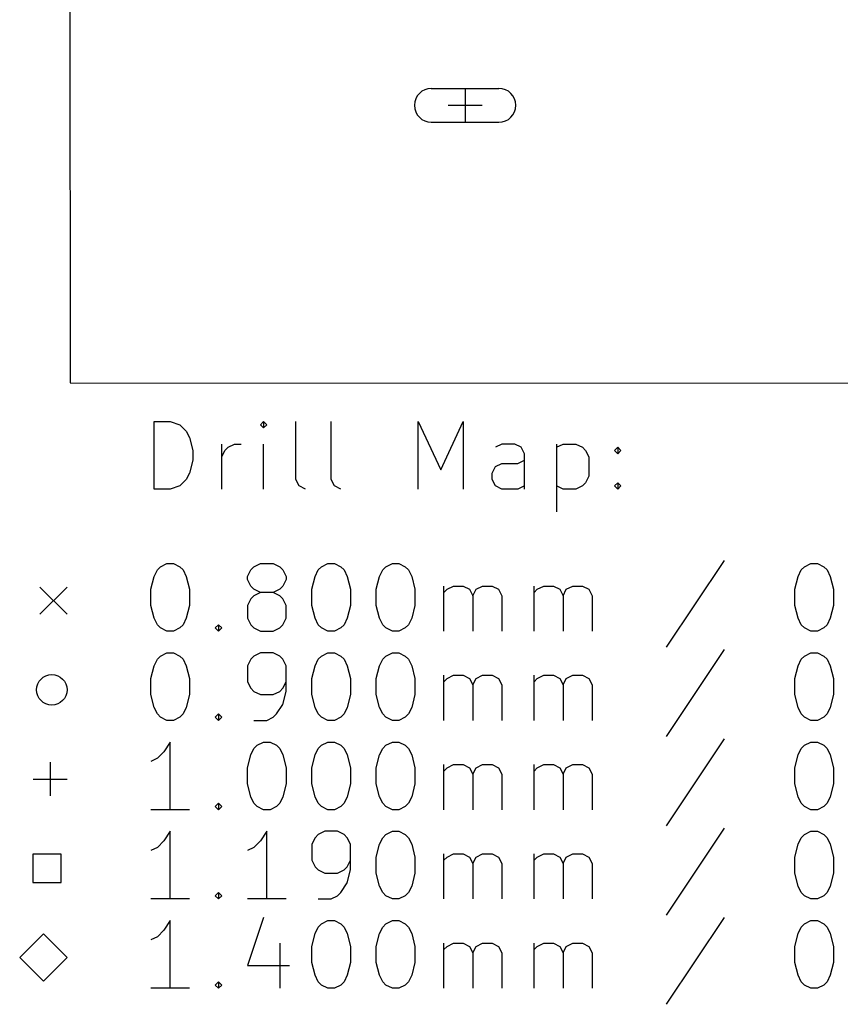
# Model space of a CAD drawing. Extents: x -1 to 95, y -114 to 0.
# Tile 1 of 5: x -1 to 23, y -113 to -84. Entities that reach past the tile are written whole.
import ezdxf

# ---------------------------------------------------------------- set-up
doc = ezdxf.new("R2010")
doc.units = 0
doc.layers.add('BLACK', color=7, linetype='CONTINUOUS')

msp = doc.modelspace()

# ---------------------------------------------------------------- linework, layer by layer
at = {"layer": 'BLACK', "linetype": 'CONTINUOUS'}
for p, q in [((0, 0), (0.07, -94.85)), ((10.75, -86.1374), (12.75, -86.1374)), ((11.75, -86.1374), (11.75, -87.1374)), ((11.25, -86.6374), (12.25, -86.6374)), ((10.75, -87.1374), (12.75, -87.1374)), ((0.07, -94.85), (94.73, -94.86)), ((2.55119, -97.9898), (2.55119, -95.9898)), ((2.55119, -95.9898), (3.02738, -95.9898)), ((3.02738, -95.9898), (3.31309, -96.085)), ((3.31309, -96.085), (3.50357, -96.2755)), ((5.78928, -95.9898), (5.69405, -96.085)), ((5.69405, -96.085), (5.78928, -96.1802)), ((5.88452, -96.085), (5.78928, -95.9898)), ((5.78928, -95.9898), (5.78928, -96.1802)), ((5.78928, -96.1802), (5.88452, -96.085)), ((6.74167, -97.704), (6.74167, -95.9898)), ((7.78928, -97.704), (7.78928, -95.9898)), ((10.3607, -97.9898), (10.3607, -95.9898)), ((10.3607, -95.9898), (11.0274, -97.4183)), ((11.0274, -97.4183), (11.694, -95.9898)), ((11.694, -95.9898), (11.694, -97.9898)), ((3.50357, -96.2755), (3.59881, -96.466)), ((3.59881, -96.466), (3.69405, -96.8469)), ((4.55119, -97.9898), (4.55119, -96.6564)), ((4.74167, -96.7517), (4.93214, -96.6564)), ((4.93214, -96.6564), (5.12262, -96.6564)), ((5.78928, -97.9898), (5.78928, -96.6564)), ((12.8369, -96.6564), (12.6464, -96.7517)), ((13.2179, -96.6564), (12.8369, -96.6564)), ((13.4083, -96.7517), (13.2179, -96.6564)), ((14.456, -96.6564), (14.456, -98.6564)), ((14.456, -96.7517), (14.6464, -96.6564)), ((14.6464, -96.6564), (15.0274, -96.6564)), ((15.0274, -96.6564), (15.2179, -96.7517)), ((3.69405, -96.8469), (3.69405, -97.1326)), ((4.55119, -97.0374), (4.64643, -96.8469)), ((4.64643, -96.8469), (4.74167, -96.7517)), ((13.5036, -96.9421), (13.4083, -96.7517)), ((13.5036, -97.9898), (13.5036, -96.9421)), ((15.2179, -96.7517), (15.3131, -96.8469)), ((15.3131, -96.8469), (15.4083, -97.0374)), ((16.1702, -96.8469), (16.2655, -96.7517)), ((16.2655, -96.9421), (16.1702, -96.8469)), ((16.2655, -96.7517), (16.3607, -96.8469)), ((16.2655, -96.7517), (16.2655, -96.9421)), ((16.3607, -96.8469), (16.2655, -96.9421)), ((3.69405, -97.1326), (3.59881, -97.5136)), ((12.6464, -97.3231), (12.8369, -97.2279)), ((12.8369, -97.2279), (13.3131, -97.2279)), ((13.3131, -97.2279), (13.5036, -97.1326)), ((15.4083, -97.0374), (15.4083, -97.6088)), ((3.59881, -97.5136), (3.50357, -97.704)), ((12.5512, -97.5136), (12.6464, -97.3231)), ((12.5512, -97.704), (12.5512, -97.5136)), ((3.50357, -97.704), (3.31309, -97.8945)), ((6.8369, -97.8945), (6.74167, -97.704)), ((7.88452, -97.8945), (7.78928, -97.704)), ((12.6464, -97.8945), (12.5512, -97.704)), ((15.3131, -97.7993), (15.2179, -97.8945)), ((15.4083, -97.6088), (15.3131, -97.7993)), ((16.1702, -97.8945), (16.2655, -97.7993)), ((16.2655, -97.7993), (16.3607, -97.8945)), ((16.2655, -97.7993), (16.2655, -97.9898)), ((3.02738, -97.9898), (2.55119, -97.9898)), ((3.31309, -97.8945), (3.02738, -97.9898)), ((7.02738, -97.9898), (6.8369, -97.8945)), ((8.075, -97.9898), (7.88452, -97.8945)), ((12.8369, -97.9898), (12.6464, -97.8945)), ((13.3131, -97.9898), (12.8369, -97.9898)), ((13.5036, -97.8945), (13.3131, -97.9898)), ((14.6464, -97.9898), (14.456, -97.8945)), ((15.0274, -97.9898), (14.6464, -97.9898)), ((15.2179, -97.8945), (15.0274, -97.9898)), ((16.2655, -97.9898), (16.1702, -97.8945)), ((16.3607, -97.8945), (16.2655, -97.9898)), ((19.4083, -100.095), (17.694, -102.666)), ((2.55119, -100.571), (2.64643, -100.38)), ((2.64643, -100.38), (2.74167, -100.285)), ((2.74167, -100.285), (2.93214, -100.19)), ((2.93214, -100.19), (3.12262, -100.19)), ((3.12262, -100.19), (3.31309, -100.285)), ((3.31309, -100.285), (3.40833, -100.38)), ((3.40833, -100.38), (3.50357, -100.571)), ((5.31309, -100.571), (5.40833, -100.38)), ((5.40833, -100.38), (5.50357, -100.285)), ((5.50357, -100.285), (5.69405, -100.19)), ((5.69405, -100.19), (6.075, -100.19)), ((6.075, -100.19), (6.26548, -100.285)), ((6.26548, -100.285), (6.36071, -100.38)), ((6.36071, -100.38), (6.45595, -100.571)), ((7.31309, -100.571), (7.40833, -100.38)), ((7.40833, -100.38), (7.50357, -100.285)), ((7.50357, -100.285), (7.69405, -100.19)), ((7.69405, -100.19), (7.88452, -100.19)), ((7.88452, -100.19), (8.075, -100.285)), ((8.075, -100.285), (8.17024, -100.38)), ((8.17024, -100.38), (8.26548, -100.571)), ((9.21786, -100.571), (9.31309, -100.38)), ((9.31309, -100.38), (9.40833, -100.285)), ((9.40833, -100.285), (9.59881, -100.19)), ((9.59881, -100.19), (9.78928, -100.19)), ((9.78928, -100.19), (9.97976, -100.285)), ((9.97976, -100.285), (10.075, -100.38)), ((10.075, -100.38), (10.1702, -100.571)), ((21.5988, -100.571), (21.694, -100.38)), ((21.694, -100.38), (21.7893, -100.285)), ((21.7893, -100.285), (21.9798, -100.19)), ((21.9798, -100.19), (22.1702, -100.19)), ((22.1702, -100.19), (22.3607, -100.285)), ((22.3607, -100.285), (22.456, -100.38)), ((22.456, -100.38), (22.5512, -100.571)), ((2.45595, -100.952), (2.55119, -100.571)), ((3.50357, -100.571), (3.59881, -100.952)), ((5.31309, -100.666), (5.31309, -100.571)), ((5.40833, -100.856), (5.31309, -100.666)), ((6.45595, -100.666), (6.36071, -100.856)), ((6.45595, -100.571), (6.45595, -100.666)), ((7.21786, -100.952), (7.31309, -100.571)), ((8.26548, -100.571), (8.36071, -100.952)), ((9.12262, -100.952), (9.21786, -100.571)), ((10.1702, -100.571), (10.2655, -100.952)), ((21.5036, -100.952), (21.5988, -100.571)), ((22.5512, -100.571), (22.6464, -100.952)), ((-0.825, -100.885), (-0.025, -101.685)), ((-0.025, -100.885), (-0.825, -101.685)), ((2.45595, -101.428), (2.45595, -100.952)), ((3.59881, -100.952), (3.59881, -101.428)), ((5.50357, -100.952), (5.40833, -100.856)), ((5.69405, -101.047), (5.50357, -100.952)), ((5.69405, -101.047), (5.50357, -101.142)), ((6.075, -101.047), (5.69405, -101.047)), ((6.26548, -100.952), (6.075, -101.047)), ((6.26548, -101.142), (6.075, -101.047)), ((6.36071, -100.856), (6.26548, -100.952)), ((7.21786, -101.428), (7.21786, -100.952)), ((8.36071, -100.952), (8.36071, -101.428)), ((9.12262, -101.428), (9.12262, -100.952)), ((10.2655, -100.952), (10.2655, -101.428)), ((11.1226, -102.19), (11.1226, -100.856)), ((11.1226, -101.047), (11.2179, -100.952)), ((11.2179, -100.952), (11.4083, -100.856)), ((11.4083, -100.856), (11.694, -100.856)), ((11.694, -100.856), (11.8845, -100.952)), ((11.8845, -100.952), (11.9798, -101.142)), ((11.9798, -101.142), (12.075, -100.952)), ((12.075, -100.952), (12.2655, -100.856)), ((12.2655, -100.856), (12.5512, -100.856)), ((12.5512, -100.856), (12.7417, -100.952)), ((12.7417, -100.952), (12.8369, -101.142)), ((13.7893, -102.19), (13.7893, -100.856)), ((13.7893, -101.047), (13.8845, -100.952)), ((13.8845, -100.952), (14.075, -100.856)), ((14.075, -100.856), (14.3607, -100.856)), ((14.3607, -100.856), (14.5512, -100.952)), ((14.5512, -100.952), (14.6464, -101.142)), ((14.6464, -101.142), (14.7417, -100.952)), ((14.7417, -100.952), (14.9321, -100.856)), ((14.9321, -100.856), (15.2179, -100.856)), ((15.2179, -100.856), (15.4083, -100.952)), ((15.4083, -100.952), (15.5036, -101.142)), ((21.5036, -101.428), (21.5036, -100.952)), ((22.6464, -100.952), (22.6464, -101.428)), ((5.40833, -101.237), (5.31309, -101.428)), ((5.50357, -101.142), (5.40833, -101.237)), ((6.36071, -101.237), (6.26548, -101.142)), ((6.45595, -101.428), (6.36071, -101.237)), ((11.9798, -101.142), (11.9798, -102.19)), ((12.8369, -101.142), (12.8369, -102.19)), ((14.6464, -101.142), (14.6464, -102.19)), ((15.5036, -101.142), (15.5036, -102.19)), ((2.55119, -101.809), (2.45595, -101.428)), ((3.59881, -101.428), (3.50357, -101.809)), ((5.31309, -101.428), (5.31309, -101.809)), ((6.45595, -101.809), (6.45595, -101.428)), ((7.31309, -101.809), (7.21786, -101.428)), ((8.36071, -101.428), (8.26548, -101.809)), ((9.21786, -101.809), (9.12262, -101.428)), ((10.2655, -101.428), (10.1702, -101.809)), ((21.5988, -101.809), (21.5036, -101.428)), ((22.6464, -101.428), (22.5512, -101.809)), ((2.64643, -101.999), (2.55119, -101.809)), ((3.50357, -101.809), (3.40833, -101.999)), ((5.31309, -101.809), (5.40833, -101.999)), ((6.36071, -101.999), (6.45595, -101.809)), ((7.40833, -101.999), (7.31309, -101.809)), ((8.26548, -101.809), (8.17024, -101.999)), ((9.31309, -101.999), (9.21786, -101.809)), ((10.1702, -101.809), (10.075, -101.999)), ((21.694, -101.999), (21.5988, -101.809)), ((22.5512, -101.809), (22.456, -101.999)), ((2.74167, -102.095), (2.64643, -101.999)), ((2.93214, -102.19), (2.74167, -102.095)), ((3.12262, -102.19), (2.93214, -102.19)), ((3.31309, -102.095), (3.12262, -102.19)), ((3.40833, -101.999), (3.31309, -102.095)), ((4.36071, -102.095), (4.45595, -101.999)), ((4.45595, -102.19), (4.36071, -102.095)), ((4.45595, -101.999), (4.55119, -102.095)), ((4.45595, -101.999), (4.45595, -102.19)), ((4.55119, -102.095), (4.45595, -102.19)), ((5.40833, -101.999), (5.50357, -102.095)), ((5.50357, -102.095), (5.69405, -102.19)), ((5.69405, -102.19), (6.075, -102.19)), ((6.075, -102.19), (6.26548, -102.095)), ((6.26548, -102.095), (6.36071, -101.999)), ((7.50357, -102.095), (7.40833, -101.999)), ((7.69405, -102.19), (7.50357, -102.095)), ((7.88452, -102.19), (7.69405, -102.19)), ((8.075, -102.095), (7.88452, -102.19)), ((8.17024, -101.999), (8.075, -102.095)), ((9.40833, -102.095), (9.31309, -101.999)), ((9.59881, -102.19), (9.40833, -102.095)), ((9.78928, -102.19), (9.59881, -102.19)), ((9.97976, -102.095), (9.78928, -102.19)), ((10.075, -101.999), (9.97976, -102.095)), ((21.7893, -102.095), (21.694, -101.999)), ((21.9798, -102.19), (21.7893, -102.095)), ((22.1702, -102.19), (21.9798, -102.19)), ((22.3607, -102.095), (22.1702, -102.19)), ((22.456, -101.999), (22.3607, -102.095)), ((19.4083, -102.735), (17.694, -105.306)), ((2.55119, -103.211), (2.64643, -103.02)), ((2.64643, -103.02), (2.74167, -102.925)), ((2.74167, -102.925), (2.93214, -102.83)), ((2.93214, -102.83), (3.12262, -102.83)), ((3.12262, -102.83), (3.31309, -102.925)), ((3.31309, -102.925), (3.40833, -103.02)), ((3.40833, -103.02), (3.50357, -103.211)), ((5.40833, -103.02), (5.31309, -103.211)), ((5.50357, -102.925), (5.40833, -103.02)), ((5.69405, -102.83), (5.50357, -102.925)), ((6.075, -102.83), (5.69405, -102.83)), ((6.26548, -102.925), (6.075, -102.83)), ((6.36071, -103.02), (6.26548, -102.925)), ((6.45595, -103.211), (6.36071, -103.02)), ((7.31309, -103.211), (7.40833, -103.02)), ((7.40833, -103.02), (7.50357, -102.925)), ((7.50357, -102.925), (7.69405, -102.83)), ((7.69405, -102.83), (7.88452, -102.83)), ((7.88452, -102.83), (8.075, -102.925)), ((8.075, -102.925), (8.17024, -103.02)), ((8.17024, -103.02), (8.26548, -103.211)), ((9.21786, -103.211), (9.31309, -103.02)), ((9.31309, -103.02), (9.40833, -102.925)), ((9.40833, -102.925), (9.59881, -102.83)), ((9.59881, -102.83), (9.78928, -102.83)), ((9.78928, -102.83), (9.97976, -102.925)), ((9.97976, -102.925), (10.075, -103.02)), ((10.075, -103.02), (10.1702, -103.211)), ((21.5988, -103.211), (21.694, -103.02)), ((21.694, -103.02), (21.7893, -102.925)), ((21.7893, -102.925), (21.9798, -102.83)), ((21.9798, -102.83), (22.1702, -102.83)), ((22.1702, -102.83), (22.3607, -102.925)), ((22.3607, -102.925), (22.456, -103.02)), ((22.456, -103.02), (22.5512, -103.211)), ((2.45595, -103.592), (2.55119, -103.211)), ((3.50357, -103.211), (3.59881, -103.592)), ((5.31309, -103.211), (5.31309, -103.687)), ((6.45595, -103.973), (6.45595, -103.211)), ((7.21786, -103.592), (7.31309, -103.211)), ((8.26548, -103.211), (8.36071, -103.592)), ((9.12262, -103.592), (9.21786, -103.211)), ((10.1702, -103.211), (10.2655, -103.592)), ((21.5036, -103.592), (21.5988, -103.211)), ((22.5512, -103.211), (22.6464, -103.592)), ((2.45595, -104.068), (2.45595, -103.592)), ((3.59881, -103.592), (3.59881, -104.068)), ((7.21786, -104.068), (7.21786, -103.592)), ((8.36071, -103.592), (8.36071, -104.068)), ((9.12262, -104.068), (9.12262, -103.592)), ((10.2655, -103.592), (10.2655, -104.068)), ((11.1226, -104.83), (11.1226, -103.496)), ((11.1226, -103.687), (11.2179, -103.592)), ((11.2179, -103.592), (11.4083, -103.496)), ((11.4083, -103.496), (11.694, -103.496)), ((11.694, -103.496), (11.8845, -103.592)), ((11.8845, -103.592), (11.9798, -103.782)), ((11.9798, -103.782), (12.075, -103.592)), ((12.075, -103.592), (12.2655, -103.496)), ((12.2655, -103.496), (12.5512, -103.496)), ((12.5512, -103.496), (12.7417, -103.592)), ((12.7417, -103.592), (12.8369, -103.782)), ((13.7893, -104.83), (13.7893, -103.496)), ((13.7893, -103.687), (13.8845, -103.592)), ((13.8845, -103.592), (14.075, -103.496)), ((14.075, -103.496), (14.3607, -103.496)), ((14.3607, -103.496), (14.5512, -103.592)), ((14.5512, -103.592), (14.6464, -103.782)), ((14.6464, -103.782), (14.7417, -103.592)), ((14.7417, -103.592), (14.9321, -103.496)), ((14.9321, -103.496), (15.2179, -103.496)), ((15.2179, -103.496), (15.4083, -103.592)), ((15.4083, -103.592), (15.5036, -103.782)), ((21.5036, -104.068), (21.5036, -103.592)), ((22.6464, -103.592), (22.6464, -104.068)), ((5.31309, -103.687), (5.40833, -103.877)), ((5.40833, -103.877), (5.50357, -103.973)), ((6.26548, -103.973), (6.36071, -103.877)), ((6.36071, -103.877), (6.45595, -103.687)), ((11.9798, -103.782), (11.9798, -104.83)), ((12.8369, -103.782), (12.8369, -104.83)), ((14.6464, -103.782), (14.6464, -104.83)), ((15.5036, -103.782), (15.5036, -104.83)), ((2.55119, -104.449), (2.45595, -104.068)), ((3.59881, -104.068), (3.50357, -104.449)), ((5.50357, -103.973), (5.69405, -104.068)), ((5.69405, -104.068), (6.075, -104.068)), ((6.075, -104.068), (6.26548, -103.973)), ((6.36071, -104.354), (6.45595, -103.973)), ((7.31309, -104.449), (7.21786, -104.068)), ((8.36071, -104.068), (8.26548, -104.449)), ((9.21786, -104.449), (9.12262, -104.068)), ((10.2655, -104.068), (10.1702, -104.449)), ((21.5988, -104.449), (21.5036, -104.068)), ((22.6464, -104.068), (22.5512, -104.449)), ((2.64643, -104.639), (2.55119, -104.449)), ((3.50357, -104.449), (3.40833, -104.639)), ((6.17024, -104.639), (6.36071, -104.354)), ((7.40833, -104.639), (7.31309, -104.449)), ((8.26548, -104.449), (8.17024, -104.639)), ((9.31309, -104.639), (9.21786, -104.449)), ((10.1702, -104.449), (10.075, -104.639)), ((21.694, -104.639), (21.5988, -104.449)), ((22.5512, -104.449), (22.456, -104.639)), ((2.74167, -104.735), (2.64643, -104.639)), ((2.93214, -104.83), (2.74167, -104.735)), ((3.12262, -104.83), (2.93214, -104.83)), ((3.31309, -104.735), (3.12262, -104.83)), ((3.40833, -104.639), (3.31309, -104.735)), ((4.36071, -104.735), (4.45595, -104.639)), ((4.45595, -104.83), (4.36071, -104.735)), ((4.45595, -104.639), (4.55119, -104.735)), ((4.45595, -104.639), (4.45595, -104.83)), ((4.55119, -104.735), (4.45595, -104.83)), ((5.50357, -104.83), (5.88452, -104.83)), ((5.88452, -104.83), (6.075, -104.735)), ((6.075, -104.735), (6.17024, -104.639)), ((7.50357, -104.735), (7.40833, -104.639)), ((7.69405, -104.83), (7.50357, -104.735)), ((7.88452, -104.83), (7.69405, -104.83)), ((8.075, -104.735), (7.88452, -104.83)), ((8.17024, -104.639), (8.075, -104.735)), ((9.40833, -104.735), (9.31309, -104.639)), ((9.59881, -104.83), (9.40833, -104.735)), ((9.78928, -104.83), (9.59881, -104.83)), ((9.97976, -104.735), (9.78928, -104.83)), ((10.075, -104.639), (9.97976, -104.735)), ((21.7893, -104.735), (21.694, -104.639)), ((21.9798, -104.83), (21.7893, -104.735)), ((22.1702, -104.83), (21.9798, -104.83)), ((22.3607, -104.735), (22.1702, -104.83)), ((22.456, -104.639), (22.3607, -104.735)), ((19.4083, -105.375), (17.694, -107.946)), ((3.02738, -105.47), (2.8369, -105.755)), ((3.02738, -107.47), (3.02738, -105.47)), ((5.40833, -105.851), (5.50357, -105.66)), ((5.50357, -105.66), (5.59881, -105.565)), ((5.59881, -105.565), (5.78928, -105.47)), ((5.78928, -105.47), (5.97976, -105.47)), ((5.97976, -105.47), (6.17024, -105.565)), ((6.17024, -105.565), (6.26548, -105.66)), ((6.26548, -105.66), (6.36071, -105.851)), ((7.31309, -105.851), (7.40833, -105.66)), ((7.40833, -105.66), (7.50357, -105.565)), ((7.50357, -105.565), (7.69405, -105.47)), ((7.69405, -105.47), (7.88452, -105.47)), ((7.88452, -105.47), (8.075, -105.565)), ((8.075, -105.565), (8.17024, -105.66)), ((8.17024, -105.66), (8.26548, -105.851)), ((9.21786, -105.851), (9.31309, -105.66)), ((9.31309, -105.66), (9.40833, -105.565)), ((9.40833, -105.565), (9.59881, -105.47)), ((9.59881, -105.47), (9.78928, -105.47)), ((9.78928, -105.47), (9.97976, -105.565)), ((9.97976, -105.565), (10.075, -105.66)), ((10.075, -105.66), (10.1702, -105.851)), ((21.5988, -105.851), (21.694, -105.66)), ((21.694, -105.66), (21.7893, -105.565)), ((21.7893, -105.565), (21.9798, -105.47)), ((21.9798, -105.47), (22.1702, -105.47)), ((22.1702, -105.47), (22.3607, -105.565)), ((22.3607, -105.565), (22.456, -105.66)), ((22.456, -105.66), (22.5512, -105.851)), ((2.64643, -105.946), (2.45595, -106.041)), ((2.8369, -105.755), (2.64643, -105.946)), ((5.31309, -106.232), (5.40833, -105.851)), ((6.36071, -105.851), (6.45595, -106.232)), ((7.21786, -106.232), (7.31309, -105.851)), ((8.26548, -105.851), (8.36071, -106.232)), ((9.12262, -106.232), (9.21786, -105.851)), ((10.1702, -105.851), (10.2655, -106.232)), ((21.5036, -106.232), (21.5988, -105.851)), ((22.5512, -105.851), (22.6464, -106.232)), ((-0.525, -106.065), (-0.525, -107.065)), ((5.31309, -106.708), (5.31309, -106.232)), ((6.45595, -106.232), (6.45595, -106.708)), ((7.21786, -106.708), (7.21786, -106.232)), ((8.36071, -106.232), (8.36071, -106.708)), ((9.12262, -106.708), (9.12262, -106.232)), ((10.2655, -106.232), (10.2655, -106.708)), ((11.1226, -107.47), (11.1226, -106.136)), ((11.1226, -106.327), (11.2179, -106.232)), ((11.2179, -106.232), (11.4083, -106.136)), ((11.4083, -106.136), (11.694, -106.136)), ((11.694, -106.136), (11.8845, -106.232)), ((11.8845, -106.232), (11.9798, -106.422)), ((11.9798, -106.422), (12.075, -106.232)), ((12.075, -106.232), (12.2655, -106.136)), ((12.2655, -106.136), (12.5512, -106.136)), ((12.5512, -106.136), (12.7417, -106.232)), ((12.7417, -106.232), (12.8369, -106.422)), ((13.7893, -107.47), (13.7893, -106.136)), ((13.7893, -106.327), (13.8845, -106.232)), ((13.8845, -106.232), (14.075, -106.136)), ((14.075, -106.136), (14.3607, -106.136)), ((14.3607, -106.136), (14.5512, -106.232)), ((14.5512, -106.232), (14.6464, -106.422)), ((14.6464, -106.422), (14.7417, -106.232)), ((14.7417, -106.232), (14.9321, -106.136)), ((14.9321, -106.136), (15.2179, -106.136)), ((15.2179, -106.136), (15.4083, -106.232)), ((15.4083, -106.232), (15.5036, -106.422)), ((21.5036, -106.708), (21.5036, -106.232)), ((22.6464, -106.232), (22.6464, -106.708)), ((-1.025, -106.565), (-0.025, -106.565)), ((11.9798, -106.422), (11.9798, -107.47)), ((12.8369, -106.422), (12.8369, -107.47)), ((14.6464, -106.422), (14.6464, -107.47)), ((15.5036, -106.422), (15.5036, -107.47)), ((5.40833, -107.089), (5.31309, -106.708)), ((6.45595, -106.708), (6.36071, -107.089)), ((7.31309, -107.089), (7.21786, -106.708)), ((8.36071, -106.708), (8.26548, -107.089)), ((9.21786, -107.089), (9.12262, -106.708)), ((10.2655, -106.708), (10.1702, -107.089)), ((21.5988, -107.089), (21.5036, -106.708)), ((22.6464, -106.708), (22.5512, -107.089)), ((5.50357, -107.279), (5.40833, -107.089)), ((6.36071, -107.089), (6.26548, -107.279)), ((7.40833, -107.279), (7.31309, -107.089)), ((8.26548, -107.089), (8.17024, -107.279)), ((9.31309, -107.279), (9.21786, -107.089)), ((10.1702, -107.089), (10.075, -107.279)), ((21.694, -107.279), (21.5988, -107.089)), ((22.5512, -107.089), (22.456, -107.279)), ((4.36071, -107.375), (4.45595, -107.279)), ((4.45595, -107.47), (4.36071, -107.375)), ((4.45595, -107.279), (4.55119, -107.375)), ((4.45595, -107.279), (4.45595, -107.47)), ((4.55119, -107.375), (4.45595, -107.47)), ((5.59881, -107.375), (5.50357, -107.279)), ((5.78928, -107.47), (5.59881, -107.375)), ((6.17024, -107.375), (5.97976, -107.47)), ((6.26548, -107.279), (6.17024, -107.375)), ((7.50357, -107.375), (7.40833, -107.279)), ((7.69405, -107.47), (7.50357, -107.375)), ((8.075, -107.375), (7.88452, -107.47)), ((8.17024, -107.279), (8.075, -107.375)), ((9.40833, -107.375), (9.31309, -107.279)), ((9.59881, -107.47), (9.40833, -107.375)), ((9.97976, -107.375), (9.78928, -107.47)), ((10.075, -107.279), (9.97976, -107.375)), ((21.7893, -107.375), (21.694, -107.279)), ((21.9798, -107.47), (21.7893, -107.375)), ((22.3607, -107.375), (22.1702, -107.47)), ((22.456, -107.279), (22.3607, -107.375)), ((3.59881, -107.47), (2.45595, -107.47)), ((5.97976, -107.47), (5.78928, -107.47)), ((7.88452, -107.47), (7.69405, -107.47)), ((9.78928, -107.47), (9.59881, -107.47)), ((22.1702, -107.47), (21.9798, -107.47)), ((19.4083, -108.015), (17.694, -110.586)), ((3.02738, -108.11), (2.8369, -108.395)), ((3.02738, -110.11), (3.02738, -108.11)), ((5.88452, -108.11), (5.69405, -108.395)), ((5.88452, -110.11), (5.88452, -108.11)), ((7.31309, -108.3), (7.21786, -108.491)), ((7.40833, -108.205), (7.31309, -108.3)), ((7.59881, -108.11), (7.40833, -108.205)), ((7.97976, -108.11), (7.59881, -108.11)), ((8.17024, -108.205), (7.97976, -108.11)), ((8.26548, -108.3), (8.17024, -108.205)), ((8.36071, -108.491), (8.26548, -108.3)), ((9.21786, -108.491), (9.31309, -108.3)), ((9.31309, -108.3), (9.40833, -108.205)), ((9.40833, -108.205), (9.59881, -108.11)), ((9.59881, -108.11), (9.78928, -108.11)), ((9.78928, -108.11), (9.97976, -108.205)), ((9.97976, -108.205), (10.075, -108.3)), ((10.075, -108.3), (10.1702, -108.491)), ((21.5988, -108.491), (21.694, -108.3)), ((21.694, -108.3), (21.7893, -108.205)), ((21.7893, -108.205), (21.9798, -108.11)), ((21.9798, -108.11), (22.1702, -108.11)), ((22.1702, -108.11), (22.3607, -108.205)), ((22.3607, -108.205), (22.456, -108.3)), ((22.456, -108.3), (22.5512, -108.491)), ((2.64643, -108.586), (2.45595, -108.681)), ((2.8369, -108.395), (2.64643, -108.586)), ((5.50357, -108.586), (5.31309, -108.681)), ((5.69405, -108.395), (5.50357, -108.586)), ((7.21786, -108.491), (7.21786, -108.967)), ((8.36071, -109.253), (8.36071, -108.491)), ((9.12262, -108.872), (9.21786, -108.491)), ((10.1702, -108.491), (10.2655, -108.872)), ((21.5036, -108.872), (21.5988, -108.491)), ((22.5512, -108.491), (22.6464, -108.872)), ((-0.19927, -108.784), (-1.04073, -108.784)), ((-1.04073, -108.784), (-1.04073, -109.626)), ((-0.19927, -109.626), (-0.19927, -108.784)), ((9.12262, -109.348), (9.12262, -108.872)), ((10.2655, -108.872), (10.2655, -109.348)), ((11.1226, -110.11), (11.1226, -108.776)), ((11.1226, -108.967), (11.2179, -108.872)), ((11.2179, -108.872), (11.4083, -108.776)), ((11.4083, -108.776), (11.694, -108.776)), ((11.694, -108.776), (11.8845, -108.872)), ((11.8845, -108.872), (11.9798, -109.062)), ((11.9798, -109.062), (12.075, -108.872)), ((12.075, -108.872), (12.2655, -108.776)), ((12.2655, -108.776), (12.5512, -108.776)), ((12.5512, -108.776), (12.7417, -108.872)), ((12.7417, -108.872), (12.8369, -109.062)), ((13.7893, -110.11), (13.7893, -108.776)), ((13.7893, -108.967), (13.8845, -108.872)), ((13.8845, -108.872), (14.075, -108.776)), ((14.075, -108.776), (14.3607, -108.776)), ((14.3607, -108.776), (14.5512, -108.872)), ((14.5512, -108.872), (14.6464, -109.062)), ((14.6464, -109.062), (14.7417, -108.872)), ((14.7417, -108.872), (14.9321, -108.776)), ((14.9321, -108.776), (15.2179, -108.776)), ((15.2179, -108.776), (15.4083, -108.872)), ((15.4083, -108.872), (15.5036, -109.062)), ((21.5036, -109.348), (21.5036, -108.872)), ((22.6464, -108.872), (22.6464, -109.348)), ((7.21786, -108.967), (7.31309, -109.157)), ((7.31309, -109.157), (7.40833, -109.253)), ((8.17024, -109.253), (8.26548, -109.157)), ((8.26548, -109.157), (8.36071, -108.967)), ((11.9798, -109.062), (11.9798, -110.11)), ((12.8369, -109.062), (12.8369, -110.11)), ((14.6464, -109.062), (14.6464, -110.11)), ((15.5036, -109.062), (15.5036, -110.11)), ((7.40833, -109.253), (7.59881, -109.348)), ((7.59881, -109.348), (7.97976, -109.348)), ((7.97976, -109.348), (8.17024, -109.253)), ((8.26548, -109.634), (8.36071, -109.253)), ((9.21786, -109.729), (9.12262, -109.348)), ((10.2655, -109.348), (10.1702, -109.729)), ((21.5988, -109.729), (21.5036, -109.348)), ((22.6464, -109.348), (22.5512, -109.729)), ((-1.04073, -109.626), (-0.19927, -109.626)), ((8.075, -109.919), (8.26548, -109.634)), ((9.31309, -109.919), (9.21786, -109.729)), ((10.1702, -109.729), (10.075, -109.919)), ((21.694, -109.919), (21.5988, -109.729)), ((22.5512, -109.729), (22.456, -109.919)), ((4.36071, -110.015), (4.45595, -109.919)), ((4.45595, -110.11), (4.36071, -110.015)), ((4.45595, -109.919), (4.55119, -110.015)), ((4.45595, -109.919), (4.45595, -110.11)), ((4.55119, -110.015), (4.45595, -110.11)), ((7.78928, -110.11), (7.97976, -110.015)), ((7.97976, -110.015), (8.075, -109.919)), ((9.40833, -110.015), (9.31309, -109.919)), ((9.59881, -110.11), (9.40833, -110.015)), ((9.97976, -110.015), (9.78928, -110.11)), ((10.075, -109.919), (9.97976, -110.015)), ((21.7893, -110.015), (21.694, -109.919)), ((21.9798, -110.11), (21.7893, -110.015)), ((22.3607, -110.015), (22.1702, -110.11)), ((22.456, -109.919), (22.3607, -110.015)), ((3.59881, -110.11), (2.45595, -110.11)), ((6.45595, -110.11), (5.31309, -110.11)), ((7.40833, -110.11), (7.78928, -110.11)), ((9.78928, -110.11), (9.59881, -110.11)), ((22.1702, -110.11), (21.9798, -110.11)), ((5.78928, -110.655), (5.31309, -112.083)), ((19.4083, -110.655), (17.694, -113.226)), ((3.02738, -110.75), (2.8369, -111.035)), ((3.02738, -112.75), (3.02738, -110.75)), ((7.31309, -111.131), (7.40833, -110.94)), ((7.40833, -110.94), (7.50357, -110.845)), ((7.50357, -110.845), (7.69405, -110.75)), ((7.69405, -110.75), (7.88452, -110.75)), ((7.88452, -110.75), (8.075, -110.845)), ((8.075, -110.845), (8.17024, -110.94)), ((8.17024, -110.94), (8.26548, -111.131)), ((9.21786, -111.131), (9.31309, -110.94)), ((9.31309, -110.94), (9.40833, -110.845)), ((9.40833, -110.845), (9.59881, -110.75)), ((9.59881, -110.75), (9.78928, -110.75)), ((9.78928, -110.75), (9.97976, -110.845)), ((9.97976, -110.845), (10.075, -110.94)), ((10.075, -110.94), (10.1702, -111.131)), ((21.5988, -111.131), (21.694, -110.94)), ((21.694, -110.94), (21.7893, -110.845)), ((21.7893, -110.845), (21.9798, -110.75)), ((21.9798, -110.75), (22.1702, -110.75)), ((22.1702, -110.75), (22.3607, -110.845)), ((22.3607, -110.845), (22.456, -110.94)), ((22.456, -110.94), (22.5512, -111.131)), ((-0.725, -111.145), (-1.425, -111.845)), ((-0.025, -111.845), (-0.725, -111.145)), ((2.64643, -111.226), (2.45595, -111.321)), ((2.8369, -111.035), (2.64643, -111.226)), ((7.21786, -111.512), (7.31309, -111.131)), ((8.26548, -111.131), (8.36071, -111.512)), ((9.12262, -111.512), (9.21786, -111.131)), ((10.1702, -111.131), (10.2655, -111.512)), ((21.5036, -111.512), (21.5988, -111.131)), ((22.5512, -111.131), (22.6464, -111.512)), ((6.26548, -111.416), (6.26548, -112.75)), ((7.21786, -111.988), (7.21786, -111.512)), ((8.36071, -111.512), (8.36071, -111.988)), ((9.12262, -111.988), (9.12262, -111.512)), ((10.2655, -111.512), (10.2655, -111.988)), ((11.1226, -112.75), (11.1226, -111.416)), ((11.1226, -111.607), (11.2179, -111.512)), ((11.2179, -111.512), (11.4083, -111.416)), ((11.4083, -111.416), (11.694, -111.416)), ((11.694, -111.416), (11.8845, -111.512)), ((11.8845, -111.512), (11.9798, -111.702)), ((11.9798, -111.702), (12.075, -111.512)), ((12.075, -111.512), (12.2655, -111.416)), ((12.2655, -111.416), (12.5512, -111.416)), ((12.5512, -111.416), (12.7417, -111.512)), ((12.7417, -111.512), (12.8369, -111.702)), ((13.7893, -112.75), (13.7893, -111.416)), ((13.7893, -111.607), (13.8845, -111.512)), ((13.8845, -111.512), (14.075, -111.416)), ((14.075, -111.416), (14.3607, -111.416)), ((14.3607, -111.416), (14.5512, -111.512)), ((14.5512, -111.512), (14.6464, -111.702)), ((14.6464, -111.702), (14.7417, -111.512)), ((14.7417, -111.512), (14.9321, -111.416)), ((14.9321, -111.416), (15.2179, -111.416)), ((15.2179, -111.416), (15.4083, -111.512)), ((15.4083, -111.512), (15.5036, -111.702)), ((21.5036, -111.988), (21.5036, -111.512)), ((22.6464, -111.512), (22.6464, -111.988)), ((11.9798, -111.702), (11.9798, -112.75)), ((12.8369, -111.702), (12.8369, -112.75)), ((14.6464, -111.702), (14.6464, -112.75)), ((15.5036, -111.702), (15.5036, -112.75)), ((-1.425, -111.845), (-0.725, -112.545)), ((-0.725, -112.545), (-0.025, -111.845)), ((5.31309, -112.083), (6.55119, -112.083)), ((7.31309, -112.369), (7.21786, -111.988)), ((8.36071, -111.988), (8.26548, -112.369)), ((9.21786, -112.369), (9.12262, -111.988)), ((10.2655, -111.988), (10.1702, -112.369)), ((21.5988, -112.369), (21.5036, -111.988)), ((22.6464, -111.988), (22.5512, -112.369)), ((7.40833, -112.559), (7.31309, -112.369)), ((8.26548, -112.369), (8.17024, -112.559)), ((9.31309, -112.559), (9.21786, -112.369)), ((10.1702, -112.369), (10.075, -112.559)), ((21.694, -112.559), (21.5988, -112.369)), ((22.5512, -112.369), (22.456, -112.559)), ((4.36071, -112.655), (4.45595, -112.559)), ((4.45595, -112.75), (4.36071, -112.655)), ((4.45595, -112.559), (4.55119, -112.655)), ((4.45595, -112.559), (4.45595, -112.75)), ((4.55119, -112.655), (4.45595, -112.75)), ((7.50357, -112.655), (7.40833, -112.559)), ((7.69405, -112.75), (7.50357, -112.655)), ((8.075, -112.655), (7.88452, -112.75)), ((8.17024, -112.559), (8.075, -112.655)), ((9.40833, -112.655), (9.31309, -112.559)), ((9.59881, -112.75), (9.40833, -112.655)), ((9.97976, -112.655), (9.78928, -112.75)), ((10.075, -112.559), (9.97976, -112.655)), ((21.7893, -112.655), (21.694, -112.559)), ((21.9798, -112.75), (21.7893, -112.655)), ((22.3607, -112.655), (22.1702, -112.75)), ((22.456, -112.559), (22.3607, -112.655)), ((3.59881, -112.75), (2.45595, -112.75)), ((7.88452, -112.75), (7.69405, -112.75)), ((9.78928, -112.75), (9.59881, -112.75)), ((22.1702, -112.75), (21.9798, -112.75))]:
    msp.add_line(p, q, dxfattribs=at)
at = {"layer": 'BLACK'}
msp.add_circle((-0.475, -103.925), 0.45, dxfattribs=at)
for centre, start, end in [((10.75, -86.6374), 90, 270), ((12.75, -86.6374), 270, 450)]:
    msp.add_arc(centre, 0.5, start, end, dxfattribs=at)

doc.saveas('drawing.dxf')
